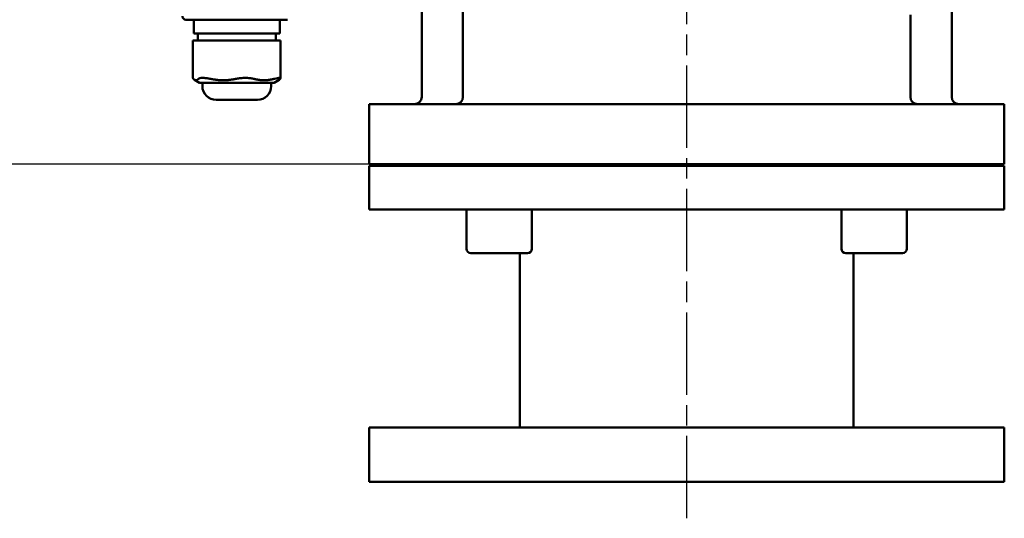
# Model space of a CAD drawing. Header units: millimetres. Extents: x 0 to 1680, y 0 to 1188.
# Tile 3 of 27: x 344 to 615, y 559 to 696. Entities that reach past the tile are written whole.
import ezdxf

# ---------------------------------------------------------------- set-up
doc = ezdxf.new("R2010")
doc.units = ezdxf.units.MM
doc.header["$LTSCALE"] = 4
doc.linetypes.add('CHAIN', pattern=[0.7087, 0.4724, -0.0591, 0.1181, -0.0591])
for name, color, linetype, lineweight in [('Видимый контур (ГОСТ)', 7, 'Continuous', 50), ('Линия резьбы (ГОСТ)', 7, 'Continuous', 25), ('Осевая линия (ГОСТ)', 7, 'Continuous', 25), ('Размер (ГОСТ)', 7, 'Continuous', 25)]:
    doc.layers.add(name, color=color, linetype=linetype, lineweight=lineweight)
doc.styles.add('Обычный текст (ГОСТ)', font='GOST Common Italic.ttf')
doc.dimstyles.new('Обычный (ГОСТ)', dxfattribs={"dimscale": 4, "dimtxt": 3.5, "dimasz": 3.5, "dimexe": 1, "dimexo": 0, "dimgap": 0.5, "dimtad": 1, "dimtxsty": 'Обычный текст (ГОСТ)', "dimblk": 'Filled-1', "dimcen": 0.09, "dimdle": 15, "dimclrd": 256, "dimclre": 256, "dimclrt": 256, "dimazin": 2, "dimtfac": 0.714286, "dimtdec": 3, "dimtmove": 0, "dimatfit": 3, "dimfxl": 1, "dimtolj": 1, "dimlwd": 25, "dimlwe": 25, "dimarcsym": 0})

# ---------------------------------------------------------------- blocks, each defined once
blk = doc.blocks.new('Filled-1')
at = {"color": 0}
for p, q in [((0, 0), (-1, 0.143)), ((-1, 0.143), (-1, -0.143)), ((-1, 0), (0, 0)), ((-1, -0.143), (0, 0))]:
    blk.add_line(p, q, dxfattribs=at)
at = {"color": 0, "flags": 128}
blk.add_lwpolyline([(-1, -0.143), (0, 0), (-1, 0.143), (-1, -0.143)], dxfattribs=at)
at = {"color": 0}
blk.add_solid([(-1, -0.143), (0, 0), (-1, 0.143), (-1, -0.143)], dxfattribs=at)
blk = doc.blocks.new('*D11')
at = {"layer": 'Defpoints', "color": 0, "linetype": 'Continuous', "transparency": 16777216}
for p in [(357.29, 904.6), (207.17, 656.6), (439.79, 656.6)]:
    blk.add_point(p, dxfattribs=at)
at = {"layer": 'Размер (ГОСТ)', "linetype": 'Continuous', "lineweight": 25, "transparency": 16777216}
for p, q in [((357.29, 904.6), (203.17, 904.6)), ((207.17, 890.6), (207.17, 670.6)), ((439.79, 656.6), (203.17, 656.6))]:
    blk.add_line(p, q, dxfattribs=at)
at = {"layer": 'Размер (ГОСТ)', "linetype": 'Continuous', "lineweight": 25, "transparency": 16777216, "xscale": 14, "yscale": 14, "zscale": 14}
for p, rotation in [((207.17, 904.6), 90), ((207.17, 656.6), 270)]:
    blk.add_blockref('Filled-1', p, dxfattribs=dict(at, rotation=rotation))
at = {"layer": 'Размер (ГОСТ)', "linetype": 'Continuous', "lineweight": 25, "transparency": 16777216, "insert": (191.17, 760.01), "char_height": 14, "attachment_point": 1, "rotation": 90, "style": 'Обычный текст (ГОСТ)'}
blk.add_mtext('\\A1;248', dxfattribs=at)
blk = doc.blocks.new('*D12')
at = {"layer": 'Defpoints', "color": 0, "linetype": 'Continuous', "transparency": 16777216}
for p in [(278.22, 756.6), (371.79, 756.6), (439.79, 656.6)]:
    blk.add_point(p, dxfattribs=at)
at = {"layer": 'Размер (ГОСТ)', "linetype": 'Continuous', "lineweight": 25, "transparency": 16777216}
for p, q in [((371.79, 756.6), (274.22, 756.6)), ((278.22, 670.6), (278.22, 742.6)), ((439.79, 656.6), (274.22, 656.6))]:
    blk.add_line(p, q, dxfattribs=at)
at = {"layer": 'Размер (ГОСТ)', "linetype": 'Continuous', "lineweight": 25, "transparency": 16777216, "xscale": 14, "yscale": 14, "zscale": 14}
for p, rotation in [((278.22, 756.6), 90), ((278.22, 656.6), 270)]:
    blk.add_blockref('Filled-1', p, dxfattribs=dict(at, rotation=rotation))
at = {"layer": 'Размер (ГОСТ)', "linetype": 'Continuous', "lineweight": 25, "transparency": 16777216, "insert": (262.22, 694.47), "char_height": 14, "attachment_point": 1, "rotation": 90, "style": 'Обычный текст (ГОСТ)'}
blk.add_mtext('\\A1;100', dxfattribs=at)

msp = doc.modelspace()

# ---------------------------------------------------------------- linework, layer by layer
at = {"layer": 'Видимый контур (ГОСТ)'}
for p, q in [((454.29, 675.097), (454.29, 708.216)), ((465.671, 675.097), (465.671, 703.757)), ((600.29, 675.097), (600.29, 703.216)), ((588.909, 675.097), (588.909, 697.732)), ((417.356, 696.347), (389.356, 696.347)), ((391.479, 696.347), (391.479, 692.547)), ((415.232, 696.347), (415.232, 692.547)), ((391.479, 692.547), (391.488, 692.547)), ((391.965, 692.547), (391.488, 692.547)), ((391.965, 692.547), (394.583, 692.547)), ((392.595, 692.547), (392.595, 690.647)), ((401.709, 692.547), (394.583, 692.547)), ((401.709, 692.547), (406.451, 692.547)), ((413.1, 692.547), (406.451, 692.547)), ((413.1, 692.547), (415.232, 692.547)), ((414.116, 692.547), (414.116, 690.647)), ((391.29, 690.647), (391.377, 690.647)), ((391.29, 690.647), (391.29, 680.221)), ((392.845, 690.647), (391.377, 690.647)), ((392.845, 690.647), (395.958, 690.647)), ((403.273, 690.647), (395.958, 690.647)), ((403.273, 690.647), (407.937, 690.647)), ((413.784, 690.647), (407.937, 690.647)), ((413.784, 690.647), (415.421, 690.647)), ((415.421, 690.647), (415.421, 680.221)), ((393.048, 679.009), (391.691, 679.824)), ((393.048, 679.009), (413.663, 679.009)), ((393.874, 679.009), (393.874, 678.059)), ((412.837, 679.009), (412.837, 678.059)), ((413.663, 679.009), (415.021, 679.824)), ((409.037, 674.259), (397.674, 674.259)), ((439.79, 673.097), (614.79, 673.097)), ((439.79, 673.097), (439.79, 656.597)), ((614.79, 673.097), (614.79, 656.597)), ((439.79, 656.597), (614.79, 656.597)), ((465.481, 656.097), (465.481, 656.597)), ((469.671, 656.097), (469.671, 656.597)), ((481.671, 656.097), (481.671, 656.597)), ((572.909, 656.097), (572.909, 656.597)), ((584.909, 656.097), (584.909, 656.597)), ((589.099, 656.097), (589.099, 656.597)), ((614.79, 656.097), (439.79, 656.097)), ((439.79, 644.097), (439.79, 656.097)), ((614.79, 644.097), (614.79, 656.097)), ((614.79, 644.097), (439.79, 644.097)), ((466.671, 633.297), (466.671, 644.097)), ((484.671, 633.297), (484.671, 644.097)), ((569.909, 633.297), (569.909, 644.097)), ((587.909, 633.297), (587.909, 644.097)), ((483.471, 632.097), (467.871, 632.097)), ((481.29, 584.097), (481.29, 632.097)), ((586.709, 632.097), (571.109, 632.097)), ((573.29, 584.097), (573.29, 632.097)), ((614.79, 584.097), (439.79, 584.097)), ((439.79, 569.097), (439.79, 584.097)), ((614.79, 569.097), (614.79, 584.097)), ((614.79, 569.097), (439.79, 569.097))]:
    msp.add_line(p, q, dxfattribs=at)
for centre, radius, start, end in [((389.356, 697.347), 1, 180, 270), ((397.674, 678.059), 3.8, 180, 270), ((409.037, 678.059), 3.8, 270, 0), ((452.29, 675.097), 2, 270, 0), ((463.671, 675.097), 2, 270, 0), ((590.909, 675.097), 2, 180, 270), ((602.29, 675.097), 2, 180, 270), ((467.871, 633.297), 1.2, 180, 270), ((483.471, 633.297), 1.2, 270, 0), ((571.109, 633.297), 1.2, 180, 270), ((586.709, 633.297), 1.2, 270, 0)]:
    msp.add_arc(centre, radius, start, end, dxfattribs=at)
msp.add_open_spline([(391.377, 680.078), (391.322, 680.134), (391.291, 680.183), (391.29, 680.221)], degree=3, dxfattribs=at)
for points, weights in [([(391.377, 680.078), (392.111, 679.335), (392.845, 680.078)], [1.13266408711, 1.19557772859, 1.13266408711]), ([(395.958, 680.078), (399.616, 679.335), (403.273, 680.078)], [1.13266408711, 1.19557772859, 1.13266408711]), ([(407.937, 680.078), (410.86, 679.335), (413.784, 680.078)], [1.13266408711, 1.19557772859, 1.13266408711]), ([(415.335, 680.078), (415.175, 679.916), (415.021, 679.824)], [1.13266408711, 1.14579539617, 1.15344518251])]:
    msp.add_rational_spline(points, weights, degree=2, dxfattribs=at)
for points, knots in [([(395.958, 680.078), (395.606, 680.15), (395.243, 680.21), (394.533, 680.297), (394.194, 680.319), (393.648, 680.319), (393.397, 680.297), (393.037, 680.21), (392.917, 680.15), (392.845, 680.078)], [-2.3988988, -2.3988988, -2.3988988, -2.3988988, -2.28096317, -2.28096317, -2.14943845, -2.14943845, -2.01791374, -2.01791374, -1.89997811, -1.89997811, -1.89997811, -1.89997811]), ([(403.273, 680.078), (403.626, 680.15), (404.019, 680.21), (404.864, 680.297), (405.317, 680.319), (406.135, 680.319), (406.566, 680.297), (407.323, 680.21), (407.655, 680.15), (407.937, 680.078)], [1.89997811, 1.89997811, 1.89997811, 1.89997811, 2.01791374, 2.01791374, 2.14943845, 2.14943845, 2.28096317, 2.28096317, 2.3988988, 2.3988988, 2.3988988, 2.3988988]), ([(415.335, 680.078), (415.405, 680.15), (415.436, 680.21), (415.389, 680.297), (415.297, 680.319), (415.025, 680.319), (414.822, 680.297), (414.337, 680.21), (414.065, 680.15), (413.784, 680.078)], [-2.3988988, -2.3988988, -2.3988988, -2.3988988, -2.28096317, -2.28096317, -2.14943845, -2.14943845, -2.01791374, -2.01791374, -1.89997811, -1.89997811, -1.89997811, -1.89997811])]:
    msp.add_open_spline(points, degree=3, knots=knots, dxfattribs=at)
at = {"layer": 'Линия резьбы (ГОСТ)'}
for p, q in [((470.721, 656.597), (470.721, 656.097)), ((480.621, 656.097), (480.621, 656.597)), ((573.959, 656.597), (573.959, 656.097)), ((583.859, 656.097), (583.859, 656.597))]:
    msp.add_line(p, q, dxfattribs=at)
at = {"layer": 'Осевая линия (ГОСТ)', "linetype": 'CHAIN', "ltscale": 11.993792}
msp.add_line((527.29, 559.097), (527.29, 914.597), dxfattribs=at)

# ---------------------------------------------------------------- dimensions: what is measured, and where the dimension line sits
at = {"layer": 'Размер (ГОСТ)', "linetype": 'Continuous', "lineweight": 25}
for base, p1, p2, picture, middle in [((207.169, 656.597), (357.29, 904.597), (439.79, 656.597), '*D11', (207.169, 775.847)), ((278.225, 756.597), (439.79, 656.597), (371.79, 756.597), '*D12', (278.225, 706.597))]:
    dim = msp.add_linear_dim(base=base, p1=p1, p2=p2, angle=90, dimstyle='Обычный (ГОСТ)', override={"dimgap": 0.5, "dimdec": 2, "dimtol": 0, "dimlim": 0, "dimtp": 0, "dimtm": 0, "dimtdec": 3, "dimtofl": 0, "dimatfit": 1}, dxfattribs=at)
    dim.commit()
    dim.dimension.update_dxf_attribs({"geometry": picture, "text_midpoint": middle, "dimtype": 160})

doc.saveas('drawing.dxf')
